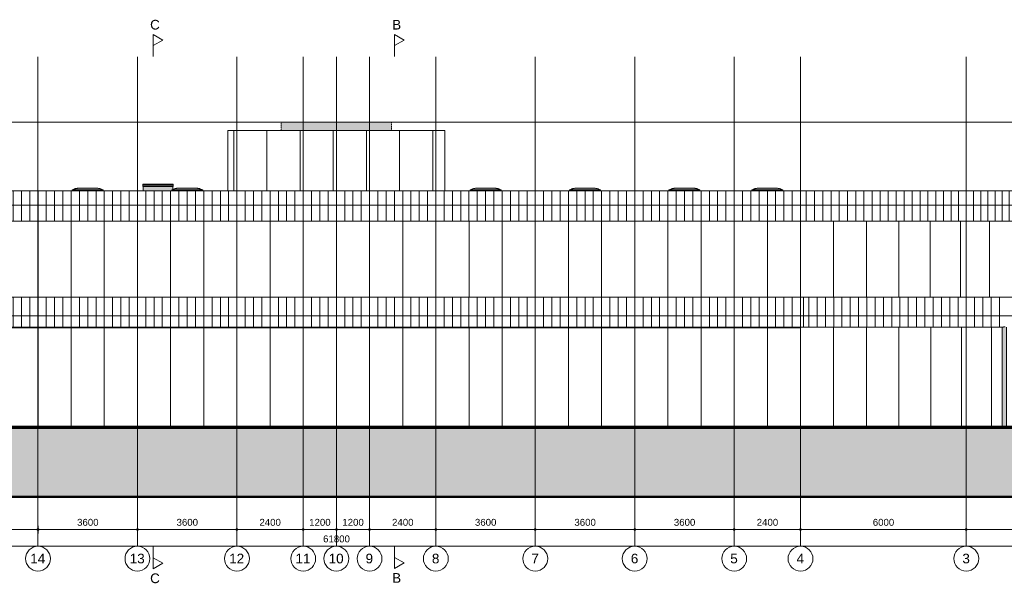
# Model space of a CAD drawing. Header units: millimetres. Extents: x -2730 to 271154, y -5699 to 14719.
# Tile 4 of 9: x 124506 to 160145, y -5693 to 14709. Entities that reach past the tile are written whole.
import ezdxf

# ---------------------------------------------------------------- set-up
doc = ezdxf.new("R2010")
doc.units = ezdxf.units.MM
for name, pattern in [('Hidden', [7.14375, 4.7625, -2.38125]), ('THO_hartlijn', [8, 5, -1, 1, -1]), ('THO_hhidden', [2.5, 1.5, -1]), ('THO_hidden', [6, 3, -3]), ('THO_stramienlijn', [20, 17, -1.5, 0, -1.5])]:
    doc.linetypes.add(name, pattern=pattern)
for name, color, linetype, lineweight in [('A-ANNO-DIMS', 7, 'Continuous', 13), ('A-ANNO-DIMS-100', 7, 'Continuous', 13), ('A-FLOR-LEVL', 7, 'Continuous', 13), ('A-GENM', 7, 'Continuous', 13), ('A-GLAZ', 7, 'Continuous', 13), ('A-WALL-PATT', 7, 'Continuous', 18), ('C-TOPO', 7, 'Continuous', 13), ('C-TOPO-PATT', 7, 'Continuous', 50), ('I-WALL', 7, 'Continuous', 18), ('S-COLS', 7, 'Continuous', 13), ('S-GRID', 7, 'Continuous', 13), ('S-GRID-IDEN', 7, 'Continuous', 13)]:
    doc.layers.add(name, color=color, linetype=linetype, lineweight=lineweight)
for name, color, linetype, lineweight, true_color in [('A-AREA', 1, 'Continuous', 13, 0xff0000), ('A-DETL', 7, 'Continuous', 13, 0x00a600), ('G-ANNO-SYMB', 7, 'THO_hidden', 13, 0xff8040)]:
    doc.layers.add(name, color=color, linetype=linetype, lineweight=lineweight, true_color=true_color)
doc.styles.add('Arial', font='arial.ttf', dxfattribs={"height": 250})
doc.styles.add('Arial_2', font='arial.ttf', dxfattribs={"height": 350})
doc.dimstyles.new('THO_25_-_transparant', dxfattribs={"dimscale": 304.8, "dimtxt": 0.836827, "dimasz": 0.229659, "dimexe": 0.459318, "dimexo": 0.0625, "dimgap": 0.213255, "dimtad": 1, "dimdec": 3, "dimlfac": 304.8, "dimrnd": 0.001, "dimdsep": 46, "dimtxsty": 'Arial', "dimblk1": 'DOTBLANK', "dimblk2": 'DOTBLANK', "dimsah": 1, "dimcen": 0.09, "dimdle": 0.229659, "dimazin": 0, "dimtfac": 1, "dimtdec": 4, "dimtix": 1, "dimtmove": 0, "dimatfit": 3, "dimfxl": 0.001507, "dimfxlon": 1, "dimtvp": 1, "dimtolj": 1, "dimtzin": 0, "dimarcsym": 2})
pattern_1 = [(90, (132253.7, 8000), (-1200, 7e-14), [])]
pattern_2 = [(90, (152768.66, 3990), (-300, 2e-14), [])]

# ---------------------------------------------------------------- blocks, each defined once
blk = doc.blocks.new('FP_22-02 achtergevel _plotview_')
at = {"layer": 'A-WALL-PATT', "color": 8, "lineweight": 13, "true_color": 0x808080}
for p, q in [((-22901, -63), (-22901, 3580)), ((-21710, -63), (-21710, 3580)), ((-20536, -63), (-20536, 3580)), ((-19386, -63), (-19386, 3580)), ((-18268, -63), (-18268, 3580)), ((-17190, -63), (-17190, 3580)), ((-16159, -63), (-16159, 3580)), ((-15182, -63), (-15182, 3580)), ((-14266, -63), (-14266, 3580)), ((-13417, -63), (-13417, 3580)), ((-12641, -63), (-12641, 3580)), ((-11943, -63), (-11943, 3580)), ((-11328, -63), (-11328, 3580)), ((-10799, -63), (-10799, 3580)), ((-10362, -63), (-10362, 3580)), ((-10018, -63), (-10018, 3580)), ((-9620, -63), (-9620, 3580)), ((-9569, -63), (-9569, 3580)), ((-24100, -63), (-24100, 3560))]:
    blk.add_line(p, q, dxfattribs=at)
at = {"layer": 'I-WALL'}
blk.add_line((-9570, -63), (-9570, 3580), dxfattribs=at)
blk = doc.blocks.new('FP_24-02 achtergevel _plotview_')
at = {"layer": 'A-WALL-PATT', "color": 8, "lineweight": 13, "true_color": 0x808080}
for p, q in [((-24100, 4660), (-24100, 7420)), ((-22901, 4660), (-22901, 7420)), ((-21713, 4660), (-21713, 7420)), ((-20545, 4660), (-20545, 7420)), ((-19407, 4660), (-19407, 7420)), ((-18309, 4660), (-18309, 7420)), ((-17260, 4660), (-17260, 7420)), ((-16269, 4660), (-16269, 7420)), ((-15344, 4660), (-15344, 7420)), ((-14494, 4660), (-14494, 7420)), ((-13725, 4660), (-13725, 7420)), ((-13043, 4660), (-13043, 7420)), ((-12456, 4660), (-12456, 7420)), ((-11967, 4660), (-11967, 7420)), ((-11581, 4660), (-11581, 7420)), ((-11301, 4660), (-11301, 7420)), ((-11130, 4660), (-11130, 7420)), ((-11069, 4660), (-11069, 7420))]:
    blk.add_line(p, q, dxfattribs=at)
at = {"layer": 'I-WALL'}
blk.add_line((-11070, 4660), (-11070, 7420), dxfattribs=at)
blk = doc.blocks.new('FP_26-02 achtergevel _plotview_')
at = {"layer": 'A-WALL-PATT', "color": 252, "lineweight": 13, "true_color": 0x858482}
blk.add_line((-23991, 3580), (-23991, 4660), dxfattribs=at)
blk = doc.blocks.new('FP_28-02 achtergevel _plotview_')
at = {"layer": 'A-WALL-PATT', "color": 252, "lineweight": 13, "true_color": 0x858482}
for p, q in [((-23894, 7420), (-23894, 8520)), ((-23594, 7420), (-23594, 8520)), ((-23294, 7420), (-23294, 8520)), ((-22995, 7420), (-22995, 8520)), ((-22696, 7420), (-22696, 8520)), ((-22398, 7420), (-22398, 8520)), ((-22101, 7420), (-22101, 8520)), ((-21805, 7420), (-21805, 8520)), ((-21510, 7420), (-21510, 8520)), ((-21216, 7420), (-21216, 8520)), ((-20924, 7420), (-20924, 8520)), ((-20633, 7420), (-20633, 8520)), ((-20344, 7420), (-20344, 8520)), ((-20056, 7420), (-20056, 8520)), ((-19771, 7420), (-19771, 8520)), ((-19488, 7420), (-19488, 8520)), ((-19207, 7420), (-19207, 8520)), ((-18928, 7420), (-18928, 8520)), ((-18652, 7420), (-18652, 8520)), ((-18379, 7420), (-18379, 8520)), ((-18109, 7420), (-18109, 8520)), ((-17841, 7420), (-17841, 8520)), ((-17577, 7420), (-17577, 8520)), ((-17316, 7420), (-17316, 8520)), ((-17058, 7420), (-17058, 8520)), ((-16803, 7420), (-16803, 8520)), ((-16552, 7420), (-16552, 8520)), ((-16305, 7420), (-16305, 8520)), ((-16062, 7420), (-16062, 8520)), ((-15823, 7420), (-15823, 8520)), ((-15587, 7420), (-15587, 8520)), ((-15356, 7420), (-15356, 8520)), ((-15129, 7420), (-15129, 8520)), ((-14907, 7420), (-14907, 8520)), ((-14689, 7420), (-14689, 8520)), ((-14476, 7420), (-14476, 8520)), ((-14267, 7420), (-14267, 8520)), ((-14064, 7420), (-14064, 8520)), ((-13865, 7420), (-13865, 8520)), ((-13671, 7420), (-13671, 8520)), ((-13482, 7420), (-13482, 8520)), ((-13299, 7420), (-13299, 8520)), ((-13121, 7420), (-13121, 8520)), ((-12948, 7420), (-12948, 8520)), ((-12781, 7420), (-12781, 8520)), ((-12620, 7420), (-12620, 8520)), ((-12464, 7420), (-12464, 8520)), ((-12313, 7420), (-12313, 8520)), ((-12169, 7420), (-12169, 8520)), ((-12030, 7420), (-12030, 8520)), ((-11898, 7420), (-11898, 8520)), ((-11771, 7420), (-11771, 8520)), ((-11650, 7420), (-11650, 8520)), ((-11536, 7420), (-11536, 8520)), ((-11428, 7420), (-11428, 8520)), ((-11325, 7420), (-11325, 8520)), ((-11230, 7420), (-11230, 8520)), ((-11140, 7420), (-11140, 8520)), ((-11057, 7420), (-11057, 8520)), ((-10980, 7420), (-10980, 8520)), ((-10910, 7420), (-10910, 8520)), ((-10846, 7420), (-10846, 8520)), ((-10789, 7420), (-10789, 8520)), ((-10739, 7420), (-10739, 8520)), ((-10694, 7420), (-10694, 8520)), ((-10657, 7420), (-10657, 8520)), ((-10626, 7420), (-10626, 8520)), ((-10602, 7420), (-10602, 8520)), ((-10584, 7420), (-10584, 8520)), ((-10573, 7420), (-10573, 8520)), ((-10569, 7420), (-10569, 8520))]:
    blk.add_line(p, q, dxfattribs=at)
at = {"layer": 'I-WALL'}
blk.add_line((-10570, 7420), (-10570, 8520), dxfattribs=at)
blk = doc.blocks.new('NLRS_28_SCO_UN_koker_gen_bcb - K200_200_12_5-2195922-02 achtergevel _plotview_')
at = {"layer": 'S-COLS', "linetype": 'Hidden', "true_color": 0x7186a5}
blk.add_hatch(color=252, dxfattribs=at).paths.add_polyline_path([(-29999.635701, 3560), (-29999.635701, 3580), (-30199.635701, 3580), (-30199.635701, 3560)])
at = {"layer": 'S-COLS'}
for p, q in [((-30199.635701, 3560), (-30199.635701, 3580)), ((-29999.635701, 3580), (-29999.635701, 3560))]:
    blk.add_line(p, q, dxfattribs=at)
at = {"layer": 'S-COLS', "linetype": 'Hidden'}
for p, q in [((-30187.135701, 3580), (-30187.135701, 3560)), ((-30012.135701, 3560), (-30012.135701, 3580))]:
    blk.add_line(p, q, dxfattribs=at)
blk = doc.blocks.new('NLRS_28_SCO_UN_koker_gen_bcb - K200_200_12_5-V31-02 achtergevel _plotview_')
at = {"layer": 'S-COLS', "linetype": 'Hidden', "true_color": 0x7186a5}
blk.add_hatch(color=252, dxfattribs=at).paths.add_polyline_path([(-24104, 3560), (-24100, 3560), (-24100, 3580), (-24200, 3580), (-24200, 3560)])
at = {"layer": 'S-COLS'}
blk.add_line((-24200, 3560), (-24200, 3580), dxfattribs=at)
at = {"layer": 'S-COLS', "linetype": 'Hidden'}
blk.add_line((-24187, 3580), (-24187, 3560), dxfattribs=at)
blk = doc.blocks.new('NLRS_37_WIN_RB_lichtkoepel rechthoekig 1200x1200mm uf02ujgf_gen_bcb - lichtkoepel rechthoekig 1200x1200mm-2423057-02 achtergevel _plotview_')
at = {"layer": 'A-GLAZ', "true_color": 0xfafafa}
for points in [[(-46861, 8555), (-45739, 8555), (-45807, 8579), (-45876, 8597), (-45948, 8608), (-46020, 8611), (-46580, 8611), (-46652, 8608), (-46724, 8596), (-46793, 8579)], [(-46392, 8531), (-45739, 8531), (-45739, 8555), (-46861, 8555), (-46861, 8531), (-46558, 8531)]]:
    blk.add_hatch(color=7, dxfattribs=at).paths.add_polyline_path(points)
at = {"layer": 'A-GLAZ', "true_color": 0x444444}
blk.add_hatch(color=250, dxfattribs=at).paths.add_polyline_path([(-46811, 8520), (-45788, 8520), (-45800, 8531), (-46800, 8531), (-46807, 8524)])
at = {"layer": 'A-GLAZ'}
for p, q in [((-46861, 8531), (-46861, 8555)), ((-46861, 8555), (-45739, 8555)), ((-46580, 8611), (-46020, 8611)), ((-46580, 8611), (-46020, 8611)), ((-45739, 8531), (-45739, 8555)), ((-46861, 8531), (-45739, 8531)), ((-46800, 8531), (-46811, 8520)), ((-45800, 8531), (-45788, 8520))]:
    blk.add_line(p, q, dxfattribs=at)
for points in [[(-46861, 8555), (-46838, 8564), (-46804, 8576), (-46758, 8589), (-46723, 8597), (-46687, 8603), (-46640, 8609), (-46604, 8611), (-46580, 8611)], [(-45739, 8555), (-45761, 8564), (-45795, 8576), (-45841, 8589), (-45876, 8597), (-45912, 8603), (-45960, 8609), (-45996, 8611), (-46020, 8611)]]:
    blk.add_open_spline(points, degree=3, knots=[0, 0, 0, 0, 0.25, 0.375, 0.5, 0.625, 0.75, 1, 1, 1, 1], dxfattribs=at)
blk = doc.blocks.new('NLRS_37_WIN_RB_lichtkoepel rechthoekig 1200x1200mm uf02ujgf_gen_bcb - lichtkoepel rechthoekig 1200x1200mm-2423058-02 achtergevel _plotview_')
at = {"layer": 'A-GLAZ', "true_color": 0xfafafa}
for points in [[(-36061, 8555), (-34939, 8555), (-35007, 8579), (-35081, 8598), (-35148, 8608), (-35220, 8611), (-35780, 8611), (-35852, 8608), (-35923, 8597), (-35993, 8579)], [(-34939, 8531), (-34939, 8555), (-36061, 8555), (-36061, 8531), (-35081, 8531)]]:
    blk.add_hatch(color=7, dxfattribs=at).paths.add_polyline_path(points)
at = {"layer": 'A-GLAZ', "true_color": 0x444444}
blk.add_hatch(color=250, dxfattribs=at).paths.add_polyline_path([(-36011, 8520), (-34988, 8520), (-35000, 8531), (-36000, 8531), (-36007, 8524)])
at = {"layer": 'A-GLAZ'}
for p, q in [((-36061, 8555), (-34939, 8555)), ((-36061, 8555), (-36061, 8531)), ((-35780, 8611), (-35220, 8611)), ((-35780, 8611), (-35220, 8611)), ((-34939, 8555), (-34939, 8531)), ((-36061, 8531), (-34939, 8531)), ((-36011, 8520), (-36000, 8531)), ((-34988, 8520), (-35000, 8531))]:
    blk.add_line(p, q, dxfattribs=at)
for points in [[(-35780, 8611), (-35804, 8611), (-35840, 8609), (-35887, 8603), (-35923, 8597), (-35958, 8589), (-36004, 8576), (-36038, 8564), (-36061, 8555)], [(-35220, 8611), (-35196, 8611), (-35160, 8609), (-35112, 8603), (-35076, 8597), (-35041, 8589), (-34995, 8576), (-34961, 8564), (-34939, 8555)]]:
    blk.add_open_spline(points, degree=3, knots=[0, 0, 0, 0, 0.25, 0.375, 0.5, 0.625, 0.75, 1, 1, 1, 1], dxfattribs=at)
blk = doc.blocks.new('NLRS_28_SCO_UN_houten kolom rond_gen_bcb - rond 150-2413770-02 achtergevel _plotview_')
at = {"layer": 'S-COLS', "true_color": 0xe8c753}
for points in [[(-16792, -63), (-16792, 3580), (-16799, 3580), (-16799, -63), (-16792, -63)], [(-16792, -63), (-16649, -63), (-16649, 3580), (-16692, 3580), (-16692, 3590), (-16754, 3590), (-16754, 3580), (-16792, 3580), (-16792, 69)]]:
    blk.add_hatch(color=53, dxfattribs=at).paths.add_polyline_path(points)
at = {"layer": 'S-COLS'}
for p, q in [((-16799, 3580), (-16799, -63)), ((-16755, 3590), (-16692, 3590)), ((-16649, -63), (-16649, 3580))]:
    blk.add_line(p, q, dxfattribs=at)
blk = doc.blocks.new('NLRS_01_GM_WPB_dummy placeholder_gen_tho - placeholder kubus 2000x4000x3000-2431805-02 achtergevel _plotview_')
at = {"layer": 'A-GENM', "linetype": 'THO_hhidden', "true_color": 0xdcf8f8}
blk.add_hatch(color=7, dxfattribs=at).paths.add_polyline_path([(-40903, 10700), (-38900, 10700), (-38900, 11000), (-42900, 11000), (-42900, 10700)])
at = {"layer": 'A-GENM', "linetype": 'THO_hhidden'}
for p, q in [((-42900, 11000), (-38900, 11000)), ((-42900, 10700), (-42900, 11000)), ((-38900, 11000), (-38900, 10700))]:
    blk.add_line(p, q, dxfattribs=at)
blk = doc.blocks.new('NLRS_37_GM_UN_symbool bewegingskarakteristiek-WPB_gen_BCB - symbool bewegingskarakteristiek-2443060-02 achtergevel _plotview_')
at = {"layer": 'A-GENM'}
for p in [(-47856, 8751), (-46856, 8751)]:
    blk.add_line(p, (-47356, 8751), dxfattribs=at)
blk = doc.blocks.new('Section - Horizontaal links-23535-02 achtergevel _plotview_')
at = {"layer": 'G-ANNO-SYMB', "color": 7, "linetype": 'Continuous', "lineweight": 18}
blk.add_line((-38800, 14172), (-38800, 13372), dxfattribs=at)
at = {"layer": 'G-ANNO-SYMB', "color": 7, "linetype": 'Continuous'}
for p, q in [((-38450, 13971), (-38800, 14172)), ((-38800, 14172), (-38800, 13771)), ((-38800, 13771), (-38450, 13971))]:
    blk.add_line(p, q, dxfattribs=at)
blk = doc.blocks.new('DIMBLOCK20-02 achtergevel _plotview_')
at = {"layer": 'A-ANNO-DIMS-100'}
for p, q in [((105069, -4350), (105069, -4210)), ((166869, -4350), (166869, -4210)), ((166939, -4350), (104999, -4350)), ((105069, -4350), (105069, -4490)), ((166869, -4350), (166869, -4490))]:
    blk.add_line(p, q, dxfattribs=at)
for centre in [(105069, -4350), (166869, -4350)]:
    blk.add_circle(centre, 35, dxfattribs=at)
at = {"layer": 'A-ANNO-DIMS-100', "color": 0, "insert": (135488, -3960), "char_height": 250, "width": 1153.68, "attachment_point": 1, "line_spacing_factor": 0.941778, "style": 'Arial'}
blk.add_mtext('61800', dxfattribs=at)
blk = doc.blocks.new('_DotBlank')
at = {"color": 0, "linetype": 'ByBlock', "lineweight": -2}
blk.add_line((-0.5, 0), (-1, 0), dxfattribs=at)
blk.add_circle((0, 0), 0.5, dxfattribs=at)
blk = doc.blocks.new('DIMBLOCK22-02 achtergevel _plotview_')
at = {"layer": 'A-ANNO-DIMS-100'}
for p, q in [((158769, -3750), (158769, -3610)), ((165369, -3750), (158769, -3750)), ((158769, -3750), (158769, -3890)), ((165369, -3750), (165369, -3610)), ((165369, -3750), (165369, -3890))]:
    blk.add_line(p, q, dxfattribs=at)
for centre in [(158769, -3750), (165369, -3750)]:
    blk.add_circle(centre, 35, dxfattribs=at)
at = {"layer": 'A-ANNO-DIMS-100', "color": 0, "insert": (161684, -3360), "char_height": 250, "width": 922.94, "attachment_point": 1, "line_spacing_factor": 0.941778, "style": 'Arial'}
blk.add_mtext('6600', dxfattribs=at)
blk = doc.blocks.new('DIMBLOCK23-02 achtergevel _plotview_')
at = {"layer": 'A-ANNO-DIMS-100'}
for p, q in [((152769, -3750), (152769, -3610)), ((158769, -3750), (152769, -3750)), ((152769, -3750), (152769, -3890)), ((158769, -3750), (158769, -3610)), ((158769, -3750), (158769, -3890))]:
    blk.add_line(p, q, dxfattribs=at)
for centre in [(152769, -3750), (158769, -3750)]:
    blk.add_circle(centre, 35, dxfattribs=at)
at = {"layer": 'A-ANNO-DIMS-100', "color": 0, "insert": (155384, -3360), "char_height": 250, "width": 922.94, "attachment_point": 1, "line_spacing_factor": 0.941778, "style": 'Arial'}
blk.add_mtext('6000', dxfattribs=at)
blk = doc.blocks.new('DIMBLOCK24-02 achtergevel _plotview_')
at = {"layer": 'A-ANNO-DIMS-100'}
for p, q in [((150369, -3750), (150369, -3610)), ((152769, -3750), (150369, -3750)), ((150369, -3750), (150369, -3890)), ((152769, -3750), (152769, -3610)), ((152769, -3750), (152769, -3890))]:
    blk.add_line(p, q, dxfattribs=at)
for centre in [(150369, -3750), (152769, -3750)]:
    blk.add_circle(centre, 35, dxfattribs=at)
at = {"layer": 'A-ANNO-DIMS-100', "color": 0, "insert": (151184, -3360), "char_height": 250, "width": 922.94, "attachment_point": 1, "line_spacing_factor": 0.941778, "style": 'Arial'}
blk.add_mtext('2400', dxfattribs=at)
blk = doc.blocks.new('DIMBLOCK25-02 achtergevel _plotview_')
at = {"layer": 'A-ANNO-DIMS-100'}
for p, q in [((146769, -3750), (146769, -3610)), ((150369, -3750), (146769, -3750)), ((146769, -3750), (146769, -3890)), ((150369, -3750), (150369, -3610)), ((150369, -3750), (150369, -3890))]:
    blk.add_line(p, q, dxfattribs=at)
for centre in [(146769, -3750), (150369, -3750)]:
    blk.add_circle(centre, 35, dxfattribs=at)
at = {"layer": 'A-ANNO-DIMS-100', "color": 0, "insert": (148184, -3360), "char_height": 250, "width": 922.94, "attachment_point": 1, "line_spacing_factor": 0.941778, "style": 'Arial'}
blk.add_mtext('3600', dxfattribs=at)
blk = doc.blocks.new('DIMBLOCK26-02 achtergevel _plotview_')
at = {"layer": 'A-ANNO-DIMS-100'}
for p, q in [((143169, -3750), (143169, -3610)), ((146769, -3750), (143169, -3750)), ((143169, -3750), (143169, -3890)), ((146769, -3750), (146769, -3610)), ((146769, -3750), (146769, -3890))]:
    blk.add_line(p, q, dxfattribs=at)
for centre in [(143169, -3750), (146769, -3750)]:
    blk.add_circle(centre, 35, dxfattribs=at)
at = {"layer": 'A-ANNO-DIMS-100', "color": 0, "insert": (144584, -3360), "char_height": 250, "width": 922.94, "attachment_point": 1, "line_spacing_factor": 0.941778, "style": 'Arial'}
blk.add_mtext('3600', dxfattribs=at)
blk = doc.blocks.new('DIMBLOCK27-02 achtergevel _plotview_')
at = {"layer": 'A-ANNO-DIMS-100'}
for p, q in [((139569, -3750), (139569, -3610)), ((143169, -3750), (139569, -3750)), ((139569, -3750), (139569, -3890)), ((143169, -3750), (143169, -3610)), ((143169, -3750), (143169, -3890))]:
    blk.add_line(p, q, dxfattribs=at)
for centre in [(139569, -3750), (143169, -3750)]:
    blk.add_circle(centre, 35, dxfattribs=at)
at = {"layer": 'A-ANNO-DIMS-100', "color": 0, "insert": (140984, -3360), "char_height": 250, "width": 922.94, "attachment_point": 1, "line_spacing_factor": 0.941778, "style": 'Arial'}
blk.add_mtext('3600', dxfattribs=at)
blk = doc.blocks.new('DIMBLOCK28-02 achtergevel _plotview_')
at = {"layer": 'A-ANNO-DIMS-100'}
for p, q in [((137169, -3750), (137169, -3610)), ((139569, -3750), (137169, -3750)), ((137169, -3750), (137169, -3890)), ((139569, -3750), (139569, -3610)), ((139569, -3750), (139569, -3890))]:
    blk.add_line(p, q, dxfattribs=at)
for centre in [(137169, -3750), (139569, -3750)]:
    blk.add_circle(centre, 35, dxfattribs=at)
at = {"layer": 'A-ANNO-DIMS-100', "color": 0, "insert": (137984, -3360), "char_height": 250, "width": 922.94, "attachment_point": 1, "line_spacing_factor": 0.941778, "style": 'Arial'}
blk.add_mtext('2400', dxfattribs=at)
blk = doc.blocks.new('DIMBLOCK29-02 achtergevel _plotview_')
at = {"layer": 'A-ANNO-DIMS-100'}
for p, q in [((135969, -3750), (135969, -3610)), ((137169, -3750), (135969, -3750)), ((135969, -3750), (135969, -3890)), ((137169, -3750), (137169, -3610)), ((137169, -3750), (137169, -3890))]:
    blk.add_line(p, q, dxfattribs=at)
for centre in [(135969, -3750), (137169, -3750)]:
    blk.add_circle(centre, 35, dxfattribs=at)
at = {"layer": 'A-ANNO-DIMS-100', "color": 0, "insert": (136184, -3360), "char_height": 250, "width": 922.94, "attachment_point": 1, "line_spacing_factor": 0.941778, "style": 'Arial'}
blk.add_mtext('1200', dxfattribs=at)
blk = doc.blocks.new('DIMBLOCK30-02 achtergevel _plotview_')
at = {"layer": 'A-ANNO-DIMS-100'}
for p, q in [((134769, -3750), (134769, -3610)), ((135969, -3750), (134769, -3750)), ((134769, -3750), (134769, -3890)), ((135969, -3750), (135969, -3610)), ((135969, -3750), (135969, -3890))]:
    blk.add_line(p, q, dxfattribs=at)
for centre in [(134769, -3750), (135969, -3750)]:
    blk.add_circle(centre, 35, dxfattribs=at)
at = {"layer": 'A-ANNO-DIMS-100', "color": 0, "insert": (134984, -3360), "char_height": 250, "width": 922.94, "attachment_point": 1, "line_spacing_factor": 0.941778, "style": 'Arial'}
blk.add_mtext('1200', dxfattribs=at)
blk = doc.blocks.new('DIMBLOCK31-02 achtergevel _plotview_')
at = {"layer": 'A-ANNO-DIMS-100'}
for p, q in [((132369, -3750), (132369, -3610)), ((134769, -3750), (132369, -3750)), ((132369, -3750), (132369, -3890)), ((134769, -3750), (134769, -3610)), ((134769, -3750), (134769, -3890))]:
    blk.add_line(p, q, dxfattribs=at)
for centre in [(132369, -3750), (134769, -3750)]:
    blk.add_circle(centre, 35, dxfattribs=at)
at = {"layer": 'A-ANNO-DIMS-100', "color": 0, "insert": (133184, -3360), "char_height": 250, "width": 922.94, "attachment_point": 1, "line_spacing_factor": 0.941778, "style": 'Arial'}
blk.add_mtext('2400', dxfattribs=at)
blk = doc.blocks.new('DIMBLOCK32-02 achtergevel _plotview_')
at = {"layer": 'A-ANNO-DIMS-100'}
for p, q in [((128769, -3750), (128769, -3610)), ((132369, -3750), (128769, -3750)), ((128769, -3750), (128769, -3890)), ((132369, -3750), (132369, -3610)), ((132369, -3750), (132369, -3890))]:
    blk.add_line(p, q, dxfattribs=at)
for centre in [(128769, -3750), (132369, -3750)]:
    blk.add_circle(centre, 35, dxfattribs=at)
at = {"layer": 'A-ANNO-DIMS-100', "color": 0, "insert": (130184, -3360), "char_height": 250, "width": 922.94, "attachment_point": 1, "line_spacing_factor": 0.941778, "style": 'Arial'}
blk.add_mtext('3600', dxfattribs=at)
blk = doc.blocks.new('DIMBLOCK33-02 achtergevel _plotview_')
at = {"layer": 'A-ANNO-DIMS-100'}
for p, q in [((125169, -3750), (125169, -3610)), ((128769, -3750), (125169, -3750)), ((125169, -3750), (125169, -3890)), ((128769, -3750), (128769, -3610)), ((128769, -3750), (128769, -3890))]:
    blk.add_line(p, q, dxfattribs=at)
for centre in [(125169, -3750), (128769, -3750)]:
    blk.add_circle(centre, 35, dxfattribs=at)
at = {"layer": 'A-ANNO-DIMS-100', "color": 0, "insert": (126584, -3360), "char_height": 250, "width": 922.94, "attachment_point": 1, "line_spacing_factor": 0.941778, "style": 'Arial'}
blk.add_mtext('3600', dxfattribs=at)
blk = doc.blocks.new('DIMBLOCK34-02 achtergevel _plotview_')
at = {"layer": 'A-ANNO-DIMS-100'}
for p, q in [((121569, -3750), (121569, -3610)), ((125169, -3750), (121569, -3750)), ((121569, -3750), (121569, -3890)), ((125169, -3750), (125169, -3610)), ((125169, -3750), (125169, -3890))]:
    blk.add_line(p, q, dxfattribs=at)
for centre in [(121569, -3750), (125169, -3750)]:
    blk.add_circle(centre, 35, dxfattribs=at)
at = {"layer": 'A-ANNO-DIMS-100', "color": 0, "insert": (122984, -3360), "char_height": 250, "width": 922.94, "attachment_point": 1, "line_spacing_factor": 0.941778, "style": 'Arial'}
blk.add_mtext('3600', dxfattribs=at)
blk = doc.blocks.new('Grid - Stramienbol 9_0mm-3500-02 achtergevel _plotview_')
at = {"layer": 'S-GRID-IDEN'}
blk.add_circle((-10000, -4816), 450, dxfattribs=at)

msp = doc.modelspace()

# ---------------------------------------------------------------- hatches: boundary and pattern name
at = {"layer": 'A-GLAZ', "true_color": 0x959499}
for points in [[(129977.7545856, 8720), (130066.3510952, 8720), (130066.3510952, 8750), (128958.3510952, 8750), (128958.3510952, 8720), (129312.4474554, 8720)], [(130066.3510952, 8675), (130066.3510952, 8720), (128958.3510952, 8720), (128958.3510952, 8675), (129977.7545856, 8675)], [(129968.656713, 8520), (130047.3510952, 8520), (130047.3510952, 8531.4199219), (130007.656713, 8531.4199219), (130007.656713, 8555.4199219), (130047.3510952, 8569.4255903), (130047.3510952, 8675), (128977.3510952, 8675), (128977.3510952, 8520), (129942.656713, 8520)]]:
    msp.add_hatch(color=252, dxfattribs=at).paths.add_polyline_path(points)
at = {"layer": 'A-WALL-PATT', "lineweight": 13, "true_color": 0x808080}
h = msp.add_hatch(dxfattribs=at)
h.set_pattern_fill('FP_8', color=8, style=0, pattern_type=2)
h.set_pattern_definition(pattern_1)
h.paths.add_polyline_path([(132468.656713, 8520), (132468.656713, 10700), (132038.656713, 10700), (132038.656713, 8520), (132306.3295411, 8520)])
h = msp.add_hatch(dxfattribs=at)
h.set_pattern_fill('FP_8', color=8, style=0, pattern_type=2)
h.set_pattern_definition(pattern_1)
h.paths.add_polyline_path([(132468.656713, 8520), (139468.656713, 8520), (139468.656713, 10700), (132468.656713, 10700), (132468.656713, 8524.1286034)])
h = msp.add_hatch(dxfattribs=at)
h.set_pattern_fill('FP_8', color=8, style=0, pattern_type=2)
h.set_pattern_definition(pattern_1)
h.paths.add_polyline_path([(139898.656713, 8520), (139898.656713, 10700), (139468.656713, 10700), (139468.656713, 8520)])
h = msp.add_hatch(dxfattribs=at)
h.set_pattern_fill('FP_11', color=8, style=0, pattern_type=2)
h.set_pattern_definition([(90, (152768.66, 8000), (-300, 2e-14), [])])
h.paths.add_polyline_path([(119168.6501636, 7420), (152768.6632623, 7420), (152768.6632623, 8520), (119168.6501636, 8520), (119168.6501636, 7553.8359824)])
h = msp.add_hatch(dxfattribs=at)
h.set_pattern_fill('FP_7', color=8, style=0, pattern_type=2)
h.set_pattern_definition([(90, (152768.7, 3990), (-1200, 7e-14), [])])
h.paths.add_polyline_path([(137129.8062346, 4660), (152768.6632623, 4660), (152768.6632623, 7420), (119168.6566049, 7420), (119168.6566049, 4660), (136963.4794521, 4660)])
h = msp.add_hatch(dxfattribs=at)
h.set_pattern_fill('FP_10', color=8, style=0, pattern_type=2)
h.set_pattern_definition(pattern_2)
h.paths.add_polyline_path([(141454.3025805, 3580), (152768.659278, 3580), (152768.659278, 4660), (119176.4560681, 4660), (119176.4560681, 3580), (141287.975798, 3580)])
h = msp.add_hatch(dxfattribs=at)
h.set_pattern_fill('FP_10', color=8, style=0, pattern_type=2)
h.set_pattern_definition(pattern_2)
h.paths.add_polyline_path([(157255.3469214, 3580), (160113.9251685, 3580), (160113.9251685, 3590), (160176.0674857, 3590), (160176.0674857, 3580), (160268.659278, 3580), (160268.659278, 4660), (152768.659278, 4660), (152768.659278, 3580), (156590.0397912, 3580)])
at = {"layer": 'A-WALL-PATT', "true_color": 0xf0f0f0}
for points in [[(124572.3578303, 3560), (125068.656713, 3560), (125068.656713, 3580), (124568.656713, 3580), (124568.656713, 3560)], [(129312.4474554, 3560), (132268.656713, 3560), (132268.656713, 3580), (128868.656713, 3580), (128868.656713, 3560)], [(141953.2829281, 3560), (142443.656713, 3560), (142443.656713, 3580), (139668.656713, 3580), (139668.656713, 3560), (141620.6293631, 3560)], [(142568.656713, 3560), (142568.656713, 3580), (142443.656713, 3580), (142443.656713, 3560)], [(147275.7399693, 3560), (147368.656713, 3560), (147368.656713, 3580), (146868.656713, 3580), (146868.656713, 3560)], [(150268.656713, 3560), (150268.656713, 3580), (147493.656713, 3580), (147493.656713, 3560), (149936.9684898, 3560)]]:
    msp.add_hatch(color=7, dxfattribs=at).paths.add_polyline_path(points)
at = {"layer": 'A-WALL-PATT', "lineweight": 13, "true_color": 0x808080}
h = msp.add_hatch(dxfattribs=at)
h.set_pattern_fill('FP_9', color=8, style=0, pattern_type=2)
h.set_pattern_definition([(90, (119168.7, 0), (-1200, 7e-14), [])])
h.paths.add_polyline_path([(119168.6797943, -63), (152768.6183995, -63), (152768.6183995, 3560), (119168.6797943, 3560), (119168.6797943, 68.7214772)])
at = {"layer": 'C-TOPO-PATT', "lineweight": 13, "true_color": 0xc0c0c0}
msp.add_hatch(color=9, dxfattribs=at).paths.add_polyline_path([(93385.8624278, -2563), (178545.1750859, -2563), (178545.1750859, -63), (93385.8624278, -63)])
at = {"layer": 'I-WALL', "true_color": 0xd7e6e6}
for points in [[(126651.2189349, 3560), (128668.656713, 3560), (128668.656713, 3580), (125268.656713, 3580), (125268.656713, 3560), (125985.9118047, 3560)], [(132468.656713, 3560), (139468.656713, 3560), (139468.656713, 3580), (132468.656713, 3580)], [(152668.6183995, 3560), (152668.6183995, 3580), (150468.656713, 3580), (150468.656713, 3560), (152598.1970104, 3560)]]:
    msp.add_hatch(color=254, dxfattribs=at).paths.add_polyline_path(points)
h = msp.add_hatch(color=254, dxfattribs=at)
h.paths.add_polyline_path([(143283.8971884, 3560), (146668.656713, 3560), (146668.656713, 3580), (143268.656713, 3580), (143268.656713, 3560)])
h.paths.add_polyline_path([(142618.5900583, 3560), (143068.656713, 3560), (143068.656713, 3580), (142568.656713, 3580), (142568.656713, 3560)])

# ---------------------------------------------------------------- linework, layer by layer
at = {"layer": 'A-AREA'}
for q in [(119176.4560681, 0), (160069.4169183, 0)]:
    msp.add_line((152768.659278, 0), q, dxfattribs=at)
at = {"layer": 'A-DETL', "color": 7, "linetype": 'THO_hhidden'}
for p, q in [((152768.659278, 0), (119176.4560681, 0)), ((152768.659278, 0), (160069.4169183, 0)), ((152768.659278, 0), (160113.9251685, 0)), ((154926.7833364, 0), (160068.9934006, 0))]:
    msp.add_line(p, q, dxfattribs=at)
at = {"layer": 'A-FLOR-LEVL', "color": 5, "linetype": 'THO_stramienlijn', "true_color": 0x0000ff}
for p, q in [((94889.1537879, 11000), (176995.1372923, 11000)), ((94889.1537879, 8000), (176995.1372923, 8000)), ((96159.1537879, 3990), (176995.1372923, 3990)), ((94889.1537879, 0), (176995.1372923, 0))]:
    msp.add_line(p, q, dxfattribs=at)
at = {"layer": 'A-GLAZ'}
for p, q in [((128958.3510952, 8750), (130066.3510952, 8750)), ((128958.3510952, 8750), (128958.3510952, 8720)), ((128958.3510952, 8720), (130066.3510952, 8720)), ((128958.3510952, 8720), (128958.3510952, 8675)), ((130066.3510952, 8720), (128958.3510952, 8720)), ((130066.3510952, 8675), (128958.3510952, 8675)), ((128977.3510952, 8675), (128977.3510952, 8520)), ((130047.3510952, 8569.4255903), (130047.3510952, 8675)), ((130066.3510952, 8720), (130066.3510952, 8750)), ((130066.3510952, 8675), (130066.3510952, 8720)), ((130047.3510952, 8520), (130047.3510952, 8531.4199219))]:
    msp.add_line(p, q, dxfattribs=at)
at = {"layer": 'C-TOPO', "lineweight": 50}
for p, q in [((178545.1750859, -63), (93385.8624278, -63)), ((93385.8624278, -2563), (178545.1750859, -2563))]:
    msp.add_line(p, q, dxfattribs=at)
at = {"layer": 'G-ANNO-SYMB', "color": 16, "linetype": 'THO_hartlijn', "lineweight": 18, "true_color": 0x800000}
for p, q in [((129333.5114591, 14171.7173554), (129333.5114591, 13652.6411218)), ((138068.292414, 14171.7173554), (138068.292414, 13525.0577105)), ((129333.5114591, -4649.1173299), (129333.5114591, -5168.1935635)), ((138068.292414, -4794.8849992), (138068.292414, -5154.4819687))]:
    msp.add_line(p, q, dxfattribs=at)
at = {"layer": 'I-WALL'}
for p, q in [((132038.656713, 8520), (132038.656713, 10700)), ((139898.656713, 10700), (132038.656713, 10700)), ((139898.656713, 10700), (139898.656713, 8520)), ((166298.6460572, 8520), (119168.6501636, 8520)), ((105638.6673688, 7420), (166298.6460572, 7420)), ((175868.6574486, 4660), (111668.6541479, 4660)), ((152768.659278, 4660), (152768.659278, 3580)), ((111823.3882574, 3580), (160113.9251685, 3580)), ((124568.656713, 3580), (124568.656713, 3560)), ((142568.656713, 3580), (142568.656713, 3560)), ((147368.656713, 3560), (147368.656713, 3580)), ((147493.656713, 3580), (147493.656713, 3560)), ((152768.6183995, 3560), (152768.6183995, 3580)), ((152768.6183995, 3560), (119168.6797943, 3560))]:
    msp.add_line(p, q, dxfattribs=at)
at = {"layer": 'S-GRID', "color": 5, "linetype": 'THO_stramienlijn', "true_color": 0x0000ff}
for p, q in [((125168.656713, -4350), (125168.656713, 13370)), ((128768.656713, -4350), (128768.656713, 13370)), ((132368.656713, -4350), (132368.656713, 13370)), ((134768.656713, -4350), (134768.656713, 13370)), ((135968.656713, -4350), (135968.656713, 13370)), ((137168.656713, -4350), (137168.656713, 13370)), ((139568.656713, -4350), (139568.656713, 13370)), ((143168.656713, -4350), (143168.656713, 13370)), ((146768.656713, -4350), (146768.656713, 13370)), ((150368.656713, -4350), (150368.656713, 13370)), ((152768.656713, -4350), (152768.656713, 13370)), ((158768.656713, -4350), (158768.656713, 13370))]:
    msp.add_line(p, q, dxfattribs=at)

# ---------------------------------------------------------------- block references
at = {"layer": 'A-GENM', "linetype": 'THO_hhidden'}
msp.add_blockref('NLRS_01_GM_WPB_dummy placeholder_gen_tho - placeholder kubus 2000x4000x3000-2431805-02 achtergevel _plotview_', (176868.292414, 0), dxfattribs=at)
at = {"layer": 'A-GENM'}
msp.add_blockref('NLRS_37_GM_UN_symbool bewegingskarakteristiek-WPB_gen_BCB - symbool bewegingskarakteristiek-2443060-02 achtergevel _plotview_', (176868.292414, 0), dxfattribs=at)
at = {"layer": 'A-GLAZ'}
for name, p in [('NLRS_37_WIN_RB_lichtkoepel rechthoekig 1200x1200mm uf02ujgf_gen_bcb - lichtkoepel rechthoekig 1200x1200mm-2423057-02 achtergevel _plotview_', (173268.292414, 0)), ('NLRS_37_WIN_RB_lichtkoepel rechthoekig 1200x1200mm uf02ujgf_gen_bcb - lichtkoepel rechthoekig 1200x1200mm-2423057-02 achtergevel _plotview_', (176868.292414, 0)), ('NLRS_37_WIN_RB_lichtkoepel rechthoekig 1200x1200mm uf02ujgf_gen_bcb - lichtkoepel rechthoekig 1200x1200mm-2423058-02 achtergevel _plotview_', (176868.292414, 0)), ('NLRS_37_WIN_RB_lichtkoepel rechthoekig 1200x1200mm uf02ujgf_gen_bcb - lichtkoepel rechthoekig 1200x1200mm-2423058-02 achtergevel _plotview_', (180468.292414, 0)), ('NLRS_37_WIN_RB_lichtkoepel rechthoekig 1200x1200mm uf02ujgf_gen_bcb - lichtkoepel rechthoekig 1200x1200mm-2423058-02 achtergevel _plotview_', (184068.292414, 0)), ('NLRS_37_WIN_RB_lichtkoepel rechthoekig 1200x1200mm uf02ujgf_gen_bcb - lichtkoepel rechthoekig 1200x1200mm-2423058-02 achtergevel _plotview_', (187068.292414, 0))]:
    msp.add_blockref(name, p, dxfattribs=at)
at = {"layer": 'G-ANNO-SYMB', "color": 7, "linetype": 'Continuous'}
for p in [(168133.5114591, 0), (176868.292414, 0)]:
    msp.add_blockref('Section - Horizontaal links-23535-02 achtergevel _plotview_', p, dxfattribs=at)
at = {"layer": 'G-ANNO-SYMB', "color": 7, "linetype": 'Continuous', "extrusion": (0, 0, -1), "rotation": 180}
for p in [(-168133.5114591, 9003.523792), (-176868.292414, 9017.2353868)]:
    msp.add_blockref('Section - Horizontaal links-23535-02 achtergevel _plotview_', p, dxfattribs=at)
at = {"layer": 'I-WALL'}
for name in ['FP_28-02 achtergevel _plotview_', 'FP_24-02 achtergevel _plotview_', 'FP_26-02 achtergevel _plotview_', 'FP_22-02 achtergevel _plotview_']:
    msp.add_blockref(name, (176868.292414, 0), dxfattribs=at)
at = {"layer": 'S-COLS', "linetype": 'Hidden'}
for name, p in [('NLRS_28_SCO_UN_koker_gen_bcb - K200_200_12_5-2195922-02 achtergevel _plotview_', (155268.292414, 0)), ('NLRS_28_SCO_UN_koker_gen_bcb - K200_200_12_5-2195922-02 achtergevel _plotview_', (158868.292414, 0)), ('NLRS_28_SCO_UN_koker_gen_bcb - K200_200_12_5-2195922-02 achtergevel _plotview_', (162468.292414, 0)), ('NLRS_28_SCO_UN_koker_gen_bcb - K200_200_12_5-2195922-02 achtergevel _plotview_', (169668.292414, 0)), ('NLRS_28_SCO_UN_koker_gen_bcb - K200_200_12_5-2195922-02 achtergevel _plotview_', (173268.292414, 0)), ('NLRS_28_SCO_UN_koker_gen_bcb - K200_200_12_5-2195922-02 achtergevel _plotview_', (176868.292414, 0)), ('NLRS_28_SCO_UN_koker_gen_bcb - K200_200_12_5-2195922-02 achtergevel _plotview_', (180468.292414, 0)), ('NLRS_28_SCO_UN_koker_gen_bcb - K200_200_12_5-V31-02 achtergevel _plotview_', (176868.292414, 0))]:
    msp.add_blockref(name, p, dxfattribs=at)
at = {"layer": 'S-COLS'}
msp.add_blockref('NLRS_28_SCO_UN_houten kolom rond_gen_bcb - rond 150-2413770-02 achtergevel _plotview_', (176868.292414, 0), dxfattribs=at)
at = {"layer": 'S-GRID-IDEN'}
for p in [(135168.292414, 15.6631086), (138768.292414, 15.6631086), (142368.292414, 15.6631086), (144768.292414, 15.6631086), (145968.292414, 15.6631086), (147168.292414, 15.6631086), (149568.292414, 15.6631086), (153168.292414, 15.6631086), (156768.292414, 15.6631086), (160368.292414, 15.6631086), (162768.292414, 15.6631086), (168768.292414, 15.6631086)]:
    msp.add_blockref('Grid - Stramienbol 9_0mm-3500-02 achtergevel _plotview_', p, dxfattribs=at)

# ---------------------------------------------------------------- texts
at = {"layer": 'G-ANNO-SYMB', "color": 7, "linetype": 'Continuous', "char_height": 350, "attachment_point": 1, "style": 'Arial_2'}
for s, insert, width in [('C', (129226.7095549, 14703.0535987), 432.91125), ('B', (137987.4905098, 14703.0535987), 400.84375), ('C', (129226.7095549, -5336.8573202), 432.91125), ('B', (137987.4905098, -5323.1457254), 400.84375)]:
    msp.add_mtext(s, dxfattribs=dict(at, insert=insert, width=width))
at = {"layer": 'S-GRID-IDEN', "char_height": 350, "attachment_point": 1, "style": 'Arial_2'}
for s, insert, width in [('14', (124887.5346435, -4621.2566012), 673.4175), ('13', (128487.5346435, -4621.2566012), 673.4175), ('12', (132087.5346435, -4621.2566012), 673.4175), ('11', (134487.5346435, -4621.2566012), 673.4175), ('10', (135687.5346435, -4621.2566012), 673.4175), ('9', (137026.0346435, -4621.2566012), 336.70875), ('8', (139426.0346435, -4621.2566012), 336.70875), ('7', (143026.0346435, -4621.2566012), 336.70875), ('6', (146626.0346435, -4621.2566012), 336.70875), ('5', (150226.0346435, -4621.2566012), 336.70875), ('4', (152626.0346435, -4621.2566012), 336.70875), ('3', (158626.0346435, -4621.2566012), 336.70875)]:
    msp.add_mtext(s, dxfattribs=dict(at, insert=insert, width=width))

# ---------------------------------------------------------------- dimensions: what is measured, and where the dimension line sits
at = {"layer": 'A-ANNO-DIMS'}
for base, p1, p2, override, picture, middle in [((121568.656712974, -3750.0000000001), (125168.6567129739, -3890.0000000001), (121568.656712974, -3890.0000000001), {"dimpost": '<>', "dimfxl": 3600}, 'DIMBLOCK34-02 achtergevel _plotview_', (123368.656712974, -3557.3567523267)), ((125168.6567129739, -3750.0000000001), (128768.6567129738, -3890.0000000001), (125168.6567129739, -3890.0000000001), {"dimpost": '<>', "dimfxl": 3600}, 'DIMBLOCK33-02 achtergevel _plotview_', (126968.6567129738, -3557.3567523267)), ((128768.6567129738, -3750.0000000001), (132368.6567129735, -3890.0000000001), (128768.6567129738, -3890.0000000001), {"dimpost": '<>', "dimfxl": 3600}, 'DIMBLOCK32-02 achtergevel _plotview_', (130568.6567129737, -3557.3567523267)), ((132368.6567129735, -3750.0000000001), (134768.6567129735, -3890.0000000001), (132368.6567129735, -3890.0000000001), {"dimpost": '<>', "dimfxl": 2400}, 'DIMBLOCK31-02 achtergevel _plotview_', (133568.6567129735, -3557.2714862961)), ((134768.656713, -3750), (135968.656713, -3890), (134768.656713, -3890), {"dimpost": '<>', "dimfxl": 1200}, 'DIMBLOCK30-02 achtergevel _plotview_', (135368.656713, -3557.2714863)), ((135968.656713, -3750), (137168.656713, -3890), (135968.656713, -3890), {"dimpost": '<>', "dimfxl": 1200}, 'DIMBLOCK29-02 achtergevel _plotview_', (136568.656713, -3557.2714863)), ((137168.6567129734, -3750.0000000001), (139568.6567129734, -3890.0000000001), (137168.6567129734, -3890.0000000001), {"dimpost": '<>', "dimfxl": 2400}, 'DIMBLOCK28-02 achtergevel _plotview_', (138368.6567129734, -3557.2714862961)), ((139568.6567129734, -3750.0000000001), (143168.6567129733, -3890.0000000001), (139568.6567129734, -3890.0000000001), {"dimpost": '<>', "dimfxl": 3600}, 'DIMBLOCK27-02 achtergevel _plotview_', (141368.6567129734, -3557.3567523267)), ((143168.6567129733, -3750.0000000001), (146768.6567129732, -3890.0000000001), (143168.6567129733, -3890.0000000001), {"dimpost": '<>', "dimfxl": 3600}, 'DIMBLOCK26-02 achtergevel _plotview_', (144968.6567129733, -3557.3567523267)), ((146768.6567129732, -3750.0000000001), (150368.6567129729, -3890.0000000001), (146768.6567129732, -3890.0000000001), {"dimpost": '<>', "dimfxl": 3600}, 'DIMBLOCK25-02 achtergevel _plotview_', (148568.656712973, -3557.3567523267)), ((150368.6567129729, -3750.0000000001), (152768.6567129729, -3890.0000000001), (150368.6567129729, -3890.0000000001), {"dimpost": '<>', "dimfxl": 2400}, 'DIMBLOCK24-02 achtergevel _plotview_', (151568.6567129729, -3557.2714862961)), ((152768.6567129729, -3750.0000000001), (158768.6567129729, -3890.0000000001), (152768.6567129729, -3890.0000000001), {"dimpost": '<>', "dimfxl": 6000}, 'DIMBLOCK23-02 achtergevel _plotview_', (155768.6567129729, -3557.3567523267)), ((158768.6567129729, -3750.0000000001), (165368.6567129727, -3890.0000000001), (158768.6567129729, -3890.0000000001), {"dimpost": '<>', "dimfxl": 6600}, 'DIMBLOCK22-02 achtergevel _plotview_', (162068.6567129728, -3557.3567523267)), ((105068.6567129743, -4350.0000000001), (166868.6567129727, -4490.0000000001), (105068.6567129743, -4490.0000000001), {"dimpost": '<>', "dimfxl": 61800}, 'DIMBLOCK20-02 achtergevel _plotview_', (135968.6567129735, -4157.2714862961))]:
    dim = msp.add_linear_dim(base=base, p1=p1, p2=p2, dimstyle='THO_25_-_transparant', override=override, dxfattribs=at)
    dim.commit()
    dim.dimension.update_dxf_attribs({"geometry": picture, "text_midpoint": middle})

doc.saveas('drawing.dxf')
